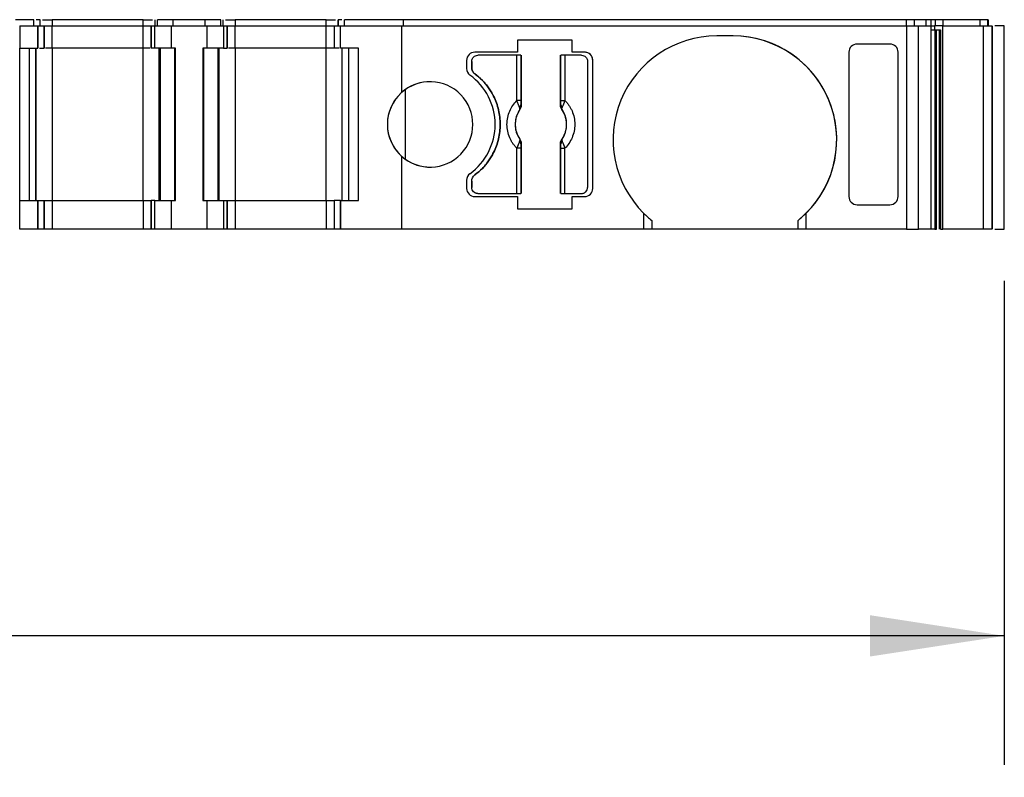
# Model space of a CAD drawing. Header units: millimetres. Extents: x 6 to 273, y 6 to 210.
# Tile 4 of 8: x 106 to 130, y 156 to 174. Entities that reach past the tile are written whole.
import ezdxf

# ---------------------------------------------------------------- set-up
doc = ezdxf.new("R2010")
doc.units = ezdxf.units.MM
doc.linetypes.add('SLD-Solid', pattern=[0])
doc.layers.add('DIMENSIONS', color=140, linetype='SLD-Solid', lineweight=25)
doc.styles.add('SLDTEXTSTYLE0', font='TXT', dxfattribs={"width": 0.7})
doc.dimstyles.new('SLDDIMSTYLE0', dxfattribs={"dimtxt": 2.158008, "dimasz": 3.302, "dimexe": 0, "dimexo": 0.0625, "dimgap": 0.539502, "dimtad": 0, "dimtih": 1, "dimtoh": 1, "dimrnd": 1e-09, "dimzin": 12, "dimdsep": 46, "dimtxsty": 'SLDTEXTSTYLE0', "dimsah": 1, "dimcen": 0.09, "dimadec": 0, "dimazin": 3, "dimtfac": 1, "dimtofl": 0, "dimtmove": 0, "dimatfit": 3, "dimfxl": 0, "dimfrac": 2, "dimtolj": 1, "dimtzin": 12, "dimarcsym": 0})

# ---------------------------------------------------------------- blocks, each defined once
blk = doc.blocks.new('_D_4')
at = {"layer": 'DIMENSIONS'}
for p, q in [((50.302, 167.837), (50.302, 155.928)), ((130.39, 167.837), (130.39, 155.928)), ((50.302, 159.103), (81.236, 159.103)), ((84.16, 159.103), (83.435, 159.103)), ((83.435, 159.103), (83.435, 155.674)), ((90.573, 159.103), (91.297, 159.103)), ((91.297, 159.103), (91.297, 155.674)), ((130.39, 159.103), (93.497, 159.103)), ((83.435, 155.674), (84.16, 155.674)), ((91.297, 155.674), (90.573, 155.674))]:
    blk.add_line(p, q, dxfattribs=at)
for points in [[(50.302, 159.103), (53.604, 158.595), (53.604, 159.611)], [(130.39, 159.103), (127.088, 159.611), (127.088, 158.595)]]:
    blk.add_solid(points, dxfattribs=at)
at = {"layer": 'DIMENSIONS', "char_height": 2.1167, "attachment_point": 1, "style": 'SLDTEXTSTYLE0'}
for s, insert in [('80.1', (84.16, 162.315)), ('3.15', (84.16, 158.402))]:
    blk.add_mtext(s, dxfattribs=dict(at, insert=insert))

msp = doc.modelspace()

# ---------------------------------------------------------------- linework, layer by layer
for p, q in [((106.524, 174.257), (106.08, 174.257)), ((106.18, 174.107), (106.18, 173.557)), ((106.18, 174.107), (106.624, 174.107)), ((106.524, 174.107), (106.524, 174.257)), ((106.524, 174.107), (106.524, 174.257)), ((106.624, 173.557), (106.624, 174.107)), ((106.624, 174.107), (106.624, 173.557)), ((106.624, 174.107), (106.624, 174.107)), ((106.624, 174.107), (106.78, 174.107)), ((106.68, 174.107), (106.68, 174.257)), ((106.68, 174.107), (106.68, 174.257)), ((106.68, 174.107), (106.68, 174.122)), ((106.78, 173.557), (106.78, 174.107)), ((106.78, 174.107), (106.78, 173.557)), ((106.78, 174.107), (106.78, 174.107)), ((106.78, 173.557), (106.78, 174.107)), ((106.78, 174.107), (106.78, 174.107)), ((106.78, 174.107), (106.98, 174.107)), ((106.98, 174.257), (106.98, 174.107)), ((109.213, 174.257), (106.98, 174.257)), ((106.98, 173.557), (106.98, 174.107)), ((106.98, 174.107), (109.213, 174.107)), ((109.213, 174.107), (109.213, 174.257)), ((109.213, 173.557), (109.213, 174.107)), ((109.213, 174.107), (109.413, 174.107)), ((109.413, 174.107), (109.413, 173.557)), ((109.413, 174.107), (109.501, 174.107)), ((109.413, 173.557), (109.413, 174.107)), ((109.413, 174.107), (109.413, 174.107)), ((109.501, 173.557), (109.501, 174.107)), ((109.501, 174.107), (109.913, 174.107)), ((109.513, 174.107), (109.513, 174.257)), ((109.513, 174.107), (109.513, 174.257)), ((109.572, 174.107), (109.572, 174.257)), ((109.954, 174.257), (109.572, 174.257)), ((109.913, 173.557), (109.913, 174.107)), ((109.913, 174.107), (110.78, 174.107)), ((109.954, 174.107), (109.954, 174.257)), ((110.739, 174.257), (109.954, 174.257)), ((110.739, 174.107), (110.739, 174.257)), ((111.122, 174.257), (110.739, 174.257)), ((110.78, 174.107), (110.78, 173.557)), ((110.78, 174.107), (111.192, 174.107)), ((111.122, 174.107), (111.122, 174.257)), ((111.18, 174.107), (111.18, 174.257)), ((111.18, 174.107), (111.18, 174.257)), ((111.192, 174.107), (111.192, 173.557)), ((111.192, 174.107), (111.28, 174.107)), ((111.28, 173.557), (111.28, 174.107)), ((111.28, 174.107), (111.28, 173.557)), ((111.28, 174.107), (111.28, 174.107)), ((111.28, 174.107), (111.48, 174.107)), ((111.48, 174.257), (111.48, 174.107)), ((113.713, 174.257), (111.48, 174.257)), ((111.48, 173.557), (111.48, 174.107)), ((111.48, 174.107), (113.713, 174.107)), ((113.713, 174.107), (113.713, 174.257)), ((113.713, 173.557), (113.713, 174.107)), ((113.713, 174.107), (113.913, 174.107)), ((113.913, 174.107), (113.913, 173.557)), ((113.913, 174.107), (114.069, 174.107)), ((114.013, 174.107), (114.013, 174.257)), ((114.013, 174.257), (114.013, 174.107)), ((114.069, 173.557), (114.069, 174.107)), ((114.069, 174.107), (115.57, 174.107)), ((114.069, 173.557), (114.069, 174.107)), ((114.069, 174.107), (114.069, 174.107)), ((114.169, 174.107), (114.169, 174.257)), ((115.615, 174.257), (114.169, 174.257)), ((114.169, 174.107), (114.169, 174.257)), ((115.57, 174.107), (115.57, 172.465)), ((115.57, 174.107), (127.989, 174.107)), ((115.615, 174.107), (115.615, 174.257)), ((127.989, 174.257), (115.615, 174.257)), ((127.989, 174.107), (127.989, 174.257)), ((127.989, 174.107), (127.989, 169.107)), ((127.989, 174.107), (128.279, 174.107)), ((128.182, 174.107), (128.182, 174.257)), ((128.465, 174.257), (128.182, 174.257)), ((128.279, 169.107), (128.279, 174.107)), ((128.279, 174.107), (128.58, 174.107)), ((128.465, 174.107), (128.465, 174.257)), ((128.58, 174.107), (128.58, 169.107)), ((128.58, 174.107), (128.674, 174.107)), ((128.585, 174.257), (128.585, 174.107)), ((128.674, 174.107), (128.674, 174.007)), ((128.819, 174.107), (128.674, 174.107)), ((128.7, 174.107), (128.7, 174.257)), ((128.845, 174.257), (128.7, 174.257)), ((128.877, 174.107), (128.819, 174.107)), ((128.887, 174.257), (128.845, 174.257)), ((128.877, 169.107), (128.877, 174.107)), ((128.877, 174.107), (129.872, 174.107)), ((128.887, 174.107), (128.887, 174.257)), ((129.794, 174.257), (128.887, 174.257)), ((129.794, 174.107), (129.794, 174.257)), ((129.983, 174.257), (129.794, 174.257)), ((129.872, 174.107), (129.872, 169.107)), ((129.872, 174.107), (130.08, 174.107)), ((129.983, 174.107), (129.983, 174.257)), ((129.99, 174.107), (129.99, 174.257)), ((129.99, 174.107), (129.99, 174.257)), ((129.99, 174.257), (129.99, 174.107)), ((130.08, 174.107), (130.08, 169.107)), ((130.09, 169.107), (130.09, 174.107)), ((130.09, 174.107), (130.09, 169.107)), ((130.39, 169.107), (130.39, 174.107)), ((123.72, 173.857), (123.32, 173.857)), ((128.674, 174.007), (128.819, 174.007)), ((128.683, 174.007), (128.683, 169.107)), ((128.726, 169.107), (128.726, 174.007)), ((128.796, 169.107), (128.796, 174.007)), ((128.819, 174.007), (128.819, 169.107)), ((119.765, 173.757), (118.424, 173.757)), ((118.424, 173.757), (118.424, 173.457)), ((119.765, 173.457), (119.765, 173.757)), ((127.579, 173.657), (126.77, 173.657)), ((106.18, 173.557), (106.18, 173.557)), ((106.18, 169.807), (106.18, 173.557)), ((106.18, 173.557), (106.624, 173.557)), ((106.424, 169.807), (106.424, 173.557)), ((106.424, 169.807), (106.424, 173.557)), ((106.58, 173.557), (106.58, 169.807)), ((106.58, 169.807), (106.58, 173.557)), ((106.624, 173.557), (106.624, 173.557)), ((106.98, 173.557), (106.98, 169.807)), ((109.213, 173.557), (106.98, 173.557)), ((109.213, 169.807), (109.213, 173.557)), ((109.913, 173.557), (109.501, 173.557)), ((109.613, 169.807), (109.613, 173.557)), ((109.613, 173.557), (109.613, 169.807)), ((109.642, 169.807), (109.642, 173.557)), ((110.013, 173.557), (109.913, 173.557)), ((109.996, 169.807), (109.996, 173.557)), ((110.013, 169.807), (110.013, 173.557)), ((110.68, 173.557), (110.68, 169.807)), ((110.78, 173.557), (110.68, 173.557)), ((110.68, 173.557), (110.68, 169.807)), ((110.68, 173.557), (110.68, 173.557)), ((110.697, 173.557), (110.697, 169.807)), ((111.192, 173.557), (110.78, 173.557)), ((111.051, 173.557), (111.051, 169.807)), ((111.08, 173.557), (111.08, 169.807)), ((111.08, 169.807), (111.08, 173.557)), ((111.48, 173.557), (111.48, 169.807)), ((113.713, 173.557), (111.48, 173.557)), ((113.713, 169.807), (113.713, 173.557)), ((114.513, 173.557), (114.069, 173.557)), ((114.069, 173.557), (114.069, 173.557)), ((114.113, 169.807), (114.113, 173.557)), ((114.269, 173.557), (114.269, 169.807)), ((114.269, 173.557), (114.269, 169.807)), ((114.513, 169.807), (114.513, 173.557)), ((118.424, 173.457), (117.37, 173.457)), ((118.403, 173.382), (117.445, 173.382)), ((118.403, 172.269), (118.403, 173.382)), ((118.503, 173.382), (118.503, 172.269)), ((118.513, 173.382), (118.513, 172.159)), ((119.478, 172.159), (119.478, 173.382)), ((119.487, 172.269), (119.487, 173.382)), ((119.587, 173.382), (119.587, 172.269)), ((119.995, 173.382), (119.587, 173.382)), ((120.07, 173.457), (119.765, 173.457)), ((126.57, 173.457), (126.57, 169.908)), ((127.779, 169.908), (127.779, 173.457)), ((127.779, 169.908), (127.779, 173.457)), ((117.17, 173.257), (117.17, 173.057)), ((117.295, 173.232), (117.295, 173.082)), ((117.295, 173.082), (117.295, 173.232)), ((120.145, 173.232), (120.145, 170.132)), ((120.27, 170.107), (120.27, 173.257)), ((120.27, 173.257), (120.27, 173.257)), ((120.27, 170.107), (120.27, 173.257)), ((115.659, 172.536), (115.659, 170.829)), ((118.503, 172.269), (118.403, 172.269)), ((118.513, 172.159), (118.506, 172.161)), ((119.478, 172.159), (119.484, 172.161)), ((119.487, 172.269), (119.587, 172.269)), ((118.475, 172.045), (118.477, 172.045)), ((119.514, 172.045), (119.515, 172.045)), ((118.477, 171.32), (118.475, 171.319)), ((118.513, 171.206), (118.506, 171.204)), ((118.513, 171.206), (118.513, 169.982)), ((119.478, 169.982), (119.478, 171.206)), ((119.484, 171.204), (119.478, 171.206)), ((119.515, 171.319), (119.514, 171.32)), ((118.403, 169.982), (118.403, 171.096)), ((118.503, 171.096), (118.403, 171.096)), ((118.503, 171.096), (118.503, 169.982)), ((119.487, 169.982), (119.487, 171.096)), ((119.487, 171.096), (119.587, 171.096)), ((119.587, 169.982), (119.587, 171.096)), ((115.57, 170.9), (115.57, 169.107)), ((117.17, 170.308), (117.17, 170.107)), ((117.295, 170.282), (117.295, 170.132)), ((117.295, 170.132), (117.295, 170.282)), ((117.445, 169.982), (118.403, 169.982)), ((119.587, 169.982), (119.995, 169.982)), ((120.27, 170.107), (120.27, 170.107)), ((106.18, 169.107), (106.18, 169.807)), ((106.18, 169.807), (106.624, 169.807)), ((106.624, 169.107), (106.624, 169.807)), ((106.624, 169.807), (106.624, 169.107)), ((106.624, 169.807), (106.624, 169.807)), ((106.624, 169.807), (106.78, 169.807)), ((106.78, 169.107), (106.78, 169.807)), ((106.78, 169.807), (106.78, 169.107)), ((106.78, 169.807), (106.78, 169.807)), ((106.78, 169.807), (106.78, 169.107)), ((106.78, 169.807), (106.98, 169.807)), ((106.78, 169.214), (106.78, 169.807)), ((106.98, 169.807), (106.98, 169.107)), ((106.98, 169.807), (109.213, 169.807)), ((109.213, 169.807), (109.213, 169.107)), ((109.213, 169.807), (109.413, 169.807)), ((109.413, 169.807), (109.413, 169.107)), ((109.501, 169.807), (109.413, 169.807)), ((109.413, 169.107), (109.413, 169.807)), ((109.501, 169.107), (109.501, 169.807)), ((109.501, 169.807), (109.913, 169.807)), ((109.913, 169.107), (109.913, 169.807)), ((109.913, 169.807), (110.013, 169.807)), ((110.68, 169.807), (110.78, 169.807)), ((110.68, 169.807), (110.68, 169.807)), ((110.78, 169.807), (110.78, 169.107)), ((110.78, 169.807), (111.192, 169.807)), ((111.192, 169.807), (111.192, 169.107)), ((111.192, 169.807), (111.28, 169.807)), ((111.28, 169.107), (111.28, 169.807)), ((111.28, 169.807), (111.28, 169.107)), ((111.28, 169.807), (111.28, 169.807)), ((111.28, 169.807), (111.48, 169.807)), ((111.48, 169.807), (111.48, 169.107)), ((111.48, 169.807), (113.713, 169.807)), ((113.713, 169.807), (113.713, 169.107)), ((113.713, 169.807), (113.913, 169.807)), ((113.913, 169.807), (113.913, 169.107)), ((114.069, 169.807), (113.913, 169.807)), ((113.913, 169.807), (113.913, 169.107)), ((114.069, 169.807), (114.069, 169.107)), ((114.069, 169.807), (114.513, 169.807)), ((114.069, 169.107), (114.069, 169.807)), ((114.069, 169.807), (114.069, 169.807)), ((117.37, 169.907), (118.424, 169.907)), ((118.424, 169.907), (118.424, 169.607)), ((119.765, 169.607), (119.765, 169.907)), ((119.765, 169.907), (120.07, 169.907)), ((118.424, 169.607), (119.765, 169.607)), ((121.52, 169.501), (121.52, 169.107)), ((125.52, 169.107), (125.52, 169.501)), ((126.77, 169.707), (127.579, 169.707)), ((121.72, 169.322), (121.72, 169.107)), ((125.32, 169.107), (125.32, 169.322)), ((106.624, 169.107), (106.18, 169.107)), ((106.624, 169.107), (106.624, 169.107)), ((106.78, 169.107), (106.624, 169.107)), ((106.78, 169.107), (106.78, 169.107)), ((106.78, 169.107), (106.78, 169.107)), ((106.98, 169.107), (106.78, 169.107)), ((109.213, 169.107), (106.98, 169.107)), ((109.413, 169.107), (109.213, 169.107)), ((109.501, 169.107), (109.413, 169.107)), ((109.413, 169.107), (109.413, 169.107)), ((109.913, 169.107), (109.501, 169.107)), ((110.78, 169.107), (109.913, 169.107)), ((111.192, 169.107), (110.78, 169.107)), ((111.28, 169.107), (111.192, 169.107)), ((111.28, 169.107), (111.28, 169.107)), ((111.48, 169.107), (111.28, 169.107)), ((113.713, 169.107), (111.48, 169.107)), ((113.913, 169.107), (113.713, 169.107)), ((114.069, 169.107), (113.913, 169.107)), ((115.57, 169.107), (114.069, 169.107)), ((114.069, 169.107), (114.069, 169.107)), ((121.52, 169.107), (115.57, 169.107)), ((121.72, 169.107), (121.52, 169.107)), ((125.32, 169.107), (121.72, 169.107)), ((125.52, 169.107), (125.32, 169.107)), ((127.989, 169.107), (125.52, 169.107)), ((127.989, 169.107), (128.279, 169.107)), ((128.58, 169.107), (128.279, 169.107)), ((128.819, 169.107), (128.877, 169.107)), ((129.872, 169.107), (128.877, 169.107)), ((130.08, 169.107), (129.872, 169.107))]:
    msp.add_line(p, q)
for centre, radius, start, end in [((123.32, 171.307), 2.55, 90, 225.0991), ((123.72, 171.307), 2.55, 314.9009, 90), ((123.72, 171.307), 2.55, 308.8623, 90), ((117.37, 173.257), 0.2, 90, 180), ((120.07, 173.257), 0.2, 0, 90), ((117.37, 173.057), 0.2, 180, 233.9681), ((116.37, 171.682), 1.5, 306.0319, 53.9681), ((116.27, 171.682), 1.05, 228.1899, 131.8101), ((116.27, 171.682), 1.05, 90, 125.5977), ((116.27, 171.682), 1.05, 125.5977, 234.4023), ((116.27, 171.682), 1.05, 131.8101, 228.1899), ((118.442, 172.176), 0.066, 289.9615, 346.8945), ((119.548, 172.176), 0.066, 193.1055, 250.0385), ((118.995, 171.682), 0.634, 145.0833, 214.9167), ((118.995, 171.682), 0.634, 325.0833, 34.9167), ((118.442, 171.189), 0.066, 13.1055, 70.0385), ((119.548, 171.189), 0.066, 109.9615, 166.8945), ((116.27, 171.682), 1.05, 234.4023, 270), ((117.37, 170.308), 0.2, 126.0319, 180), ((117.37, 170.107), 0.2, 180, 270), ((120.07, 170.107), 0.2, 270, 0), ((120.07, 170.107), 0.2, 270, 0), ((123.32, 171.307), 2.55, 225.0991, 231.1377), ((123.72, 171.307), 2.55, 308.8623, 314.9009)]:
    msp.add_arc(centre, radius, start, end)
at = {"extrusion": (9.07186e-08, -5.92816e-15, 1)}
msp.add_ellipse((126.77, 173.457), major_axis=(0, -0.201), ratio=0.996195, start_param=3.141593, end_param=4.712389, dxfattribs=at)
at = {"extrusion": (9.07186e-08, 2.91983e-15, 1)}
msp.add_ellipse((127.579, 173.457), major_axis=(0, -0.201), ratio=0.996195, start_param=1.570797, end_param=3.141593, dxfattribs=at)
at = {"extrusion": (9.07186e-08, 5.92816e-15, 1)}
msp.add_ellipse((126.77, 169.908), major_axis=(0, 0.201), ratio=0.996195, start_param=1.570796, end_param=3.141592, dxfattribs=at)
at = {"extrusion": (9.07186e-08, -2.91983e-15, 1)}
msp.add_ellipse((127.579, 169.908), major_axis=(0, 0.201), ratio=0.996195, start_param=3.141592, end_param=4.712389, dxfattribs=at)
for points, knots in [([(106.68, 174.257), (106.678, 174.257), (106.673, 174.257), (106.64, 174.257), (106.606, 174.257), (106.589, 174.257)], [0, 0, 0, 0, 0.338387, 0.676773, 1, 1, 1, 1]), ([(106.744, 174.257), (106.752, 174.257), (106.779, 174.257), (106.864, 174.257), (106.941, 174.257), (106.98, 174.257)], [0, 0, 0, 0, 0.15391, 0.576955, 1, 1, 1, 1]), ([(109.213, 174.257), (109.252, 174.257), (109.329, 174.257), (109.414, 174.257), (109.441, 174.257), (109.449, 174.257)], [0, 0, 0, 0, 0.423046, 0.846092, 1, 1, 1, 1]), ([(111.244, 174.257), (111.252, 174.257), (111.279, 174.257), (111.364, 174.257), (111.441, 174.257), (111.48, 174.257)], [0, 0, 0, 0, 0.153856, 0.576928, 1, 1, 1, 1]), ([(113.713, 174.257), (113.752, 174.257), (113.829, 174.257), (113.914, 174.257), (113.941, 174.257), (113.949, 174.257)], [0, 0, 0, 0, 0.423045, 0.84609, 1, 1, 1, 1]), ([(114.104, 174.257), (114.087, 174.257), (114.053, 174.257), (114.02, 174.257), (114.015, 174.257), (114.013, 174.257)], [0, 0, 0, 0, 0.323181, 0.66159, 1, 1, 1, 1]), ([(128.182, 174.257), (128.171, 174.257), (128.145, 174.257), (128.076, 174.257), (128.033, 174.257), (127.989, 174.257)], [0, 0, 0, 0, 0.5, 0.5, 1, 1, 1, 1]), ([(128.585, 174.257), (128.582, 174.257), (128.576, 174.257), (128.558, 174.257), (128.532, 174.257), (128.493, 174.257), (128.458, 174.257), (128.44, 174.257)], [0, 0, 0, 0, 0.167102, 0.331946, 0.500386, 0.749443, 1, 1, 1, 1]), ([(130.39, 174.107), (130.386, 174.107), (130.377, 174.107), (130.307, 174.107), (130.227, 174.107), (130.171, 174.107), (130.154, 174.107)], [0, 0, 0, 0, 0.290637, 0.581275, 0.871912, 1, 1, 1, 1]), ([(128.58, 174.007), (128.589, 174.007), (128.616, 174.007), (128.651, 174.007), (128.674, 174.007)], [0, 0, 0, 0, 0.328188, 1, 1, 1, 1]), ([(106.67, 173.557), (106.676, 173.557), (106.705, 173.557), (106.741, 173.557), (106.774, 173.557), (106.778, 173.557), (106.78, 173.557)], [0, 0, 0, 0, 0.088871, 0.392581, 0.69629, 1, 1, 1, 1]), ([(106.98, 173.557), (106.954, 173.557), (106.902, 173.557), (106.842, 173.557), (106.82, 173.557), (106.812, 173.557)], [0, 0, 0, 0, 0.383079, 0.766157, 1, 1, 1, 1]), ([(109.381, 173.557), (109.373, 173.557), (109.352, 173.557), (109.291, 173.557), (109.239, 173.557), (109.213, 173.557)], [0, 0, 0, 0, 0.233769, 0.616884, 1, 1, 1, 1]), ([(109.501, 173.557), (109.492, 173.557), (109.474, 173.557), (109.452, 173.557), (109.432, 173.557), (109.416, 173.557), (109.414, 173.557), (109.413, 173.557)], [0, 0, 0, 0, 0.166556, 0.332331, 0.500193, 0.749367, 1, 1, 1, 1]), ([(111.48, 173.557), (111.454, 173.557), (111.402, 173.557), (111.342, 173.557), (111.32, 173.557), (111.312, 173.557)], [0, 0, 0, 0, 0.383114, 0.766229, 1, 1, 1, 1]), ([(113.913, 173.557), (113.912, 173.557), (113.911, 173.557), (113.899, 173.557), (113.881, 173.557), (113.847, 173.557), (113.792, 173.557), (113.739, 173.557), (113.713, 173.557)], [0, 0, 0, 0, 0.1272, 0.249746, 0.3727, 0.501075, 0.749743, 1, 1, 1, 1]), ([(114.033, 173.557), (114.023, 173.557), (113.991, 173.557), (113.952, 173.557), (113.919, 173.557), (113.915, 173.557), (113.913, 173.557)], [0, 0, 0, 0, 0.129252, 0.419501, 0.709751, 1, 1, 1, 1]), ([(117.295, 173.232), (117.295, 173.272), (117.311, 173.311), (117.367, 173.366), (117.406, 173.382), (117.445, 173.382)], [0, 0, 0, 0, 0.5, 0.5, 1, 1, 1, 1]), ([(117.295, 173.232), (117.296, 173.246), (117.298, 173.272), (117.313, 173.308), (117.342, 173.344), (117.386, 173.376), (117.425, 173.38), (117.445, 173.382)], [0, 0, 0, 0, 0.168224, 0.331133, 0.500763, 0.749586, 1, 1, 1, 1]), ([(118.503, 173.382), (118.501, 173.382), (118.489, 173.382), (118.453, 173.382), (118.428, 173.382), (118.403, 173.382)], [0, 0, 0, 0, 0.5, 0.5, 1, 1, 1, 1]), ([(119.587, 173.382), (119.562, 173.382), (119.537, 173.382), (119.501, 173.382), (119.489, 173.382), (119.487, 173.382)], [0, 0, 0, 0, 0.5, 0.5, 1, 1, 1, 1]), ([(119.995, 173.382), (120.034, 173.382), (120.073, 173.366), (120.129, 173.311), (120.145, 173.272), (120.145, 173.232)], [0, 0, 0, 0, 0.5, 0.5, 1, 1, 1, 1]), ([(120.27, 173.257), (120.269, 173.271), (120.268, 173.297), (120.257, 173.334), (120.238, 173.369), (120.204, 173.409), (120.149, 173.449), (120.097, 173.455), (120.07, 173.457)], [0, 0, 0, 0, 0.12725, 0.249812, 0.372751, 0.501086, 0.749808, 1, 1, 1, 1]), ([(117.375, 172.922), (117.363, 172.932), (117.34, 172.953), (117.315, 172.992), (117.298, 173.036), (117.296, 173.067), (117.295, 173.082)], [0, 0, 0, 0, 0.249233, 0.499959, 0.749241, 1, 1, 1, 1]), ([(117.295, 173.082), (117.296, 173.067), (117.298, 173.036), (117.315, 172.992), (117.34, 172.953), (117.363, 172.932), (117.375, 172.922)], [0, 0, 0, 0, 0.249233, 0.499959, 0.749241, 1, 1, 1, 1]), ([(117.375, 170.442), (117.407, 170.467), (117.47, 170.517), (117.557, 170.599), (117.637, 170.688), (117.709, 170.782), (117.775, 170.883), (117.871, 171.058), (117.968, 171.323), (118.008, 171.682), (117.968, 172.042), (117.857, 172.344), (117.714, 172.584), (117.561, 172.77), (117.437, 172.871), (117.375, 172.922)], [0, 0, 0, 0, 0.042112, 0.083729, 0.125101, 0.166484, 0.208132, 0.250294, 0.375098, 0.50009, 0.624895, 0.749887, 0.833557, 0.916248, 1, 1, 1, 1]), ([(117.375, 172.922), (117.407, 172.897), (117.47, 172.848), (117.557, 172.765), (117.637, 172.677), (117.709, 172.583), (117.775, 172.482), (117.871, 172.307), (117.968, 172.042), (118.008, 171.683), (117.968, 171.323), (117.857, 171.02), (117.714, 170.781), (117.561, 170.594), (117.437, 170.493), (117.375, 170.442)], [0, 0, 0, 0, 0.042112, 0.083729, 0.125101, 0.166484, 0.208132, 0.250294, 0.375098, 0.50009, 0.624895, 0.749887, 0.833557, 0.916248, 1, 1, 1, 1]), ([(118.403, 171.096), (118.386, 171.115), (118.35, 171.153), (118.303, 171.215), (118.263, 171.282), (118.215, 171.38), (118.173, 171.513), (118.156, 171.682), (118.173, 171.852), (118.223, 172.009), (118.299, 172.152), (118.369, 172.23), (118.403, 172.269)], [0, 0, 0, 0, 0.06027, 0.120056, 0.179893, 0.240314, 0.370015, 0.500128, 0.629829, 0.759943, 0.879871, 1, 1, 1, 1]), ([(118.464, 172.114), (118.46, 172.123), (118.451, 172.144), (118.435, 172.182), (118.418, 172.225), (118.408, 172.254), (118.403, 172.269)], [0, 0, 0, 0, 0.220475, 0.499075, 0.748119, 1, 1, 1, 1]), ([(118.506, 172.161), (118.506, 172.145), (118.504, 172.103), (118.486, 172.067), (118.475, 172.045)], [0, 0, 0, 0, 0.389276, 1, 1, 1, 1]), ([(118.513, 172.159), (118.512, 172.145), (118.51, 172.118), (118.498, 172.079), (118.484, 172.056), (118.477, 172.045)], [0, 0, 0, 0, 0.335719, 0.664281, 1, 1, 1, 1]), ([(118.503, 172.269), (118.503, 172.249), (118.503, 172.21), (118.505, 172.177), (118.506, 172.161)], [0, 0, 0, 0, 0.521485, 1, 1, 1, 1]), ([(119.514, 172.045), (119.506, 172.056), (119.492, 172.079), (119.48, 172.118), (119.478, 172.145), (119.478, 172.159)], [0, 0, 0, 0, 0.3357194, 0.6642806, 1, 1, 1, 1]), ([(119.484, 172.161), (119.485, 172.171), (119.486, 172.192), (119.487, 172.229), (119.487, 172.255), (119.487, 172.269)], [0, 0, 0, 0, 0.317222, 0.645084, 1, 1, 1, 1]), ([(119.515, 172.045), (119.509, 172.057), (119.497, 172.078), (119.488, 172.111), (119.484, 172.138), (119.484, 172.154), (119.484, 172.161)], [0, 0, 0, 0, 0.332097, 0.61117, 0.833934, 1, 1, 1, 1]), ([(119.587, 172.269), (119.605, 172.25), (119.64, 172.212), (119.687, 172.149), (119.727, 172.083), (119.775, 171.985), (119.817, 171.852), (119.834, 171.683), (119.817, 171.513), (119.767, 171.355), (119.691, 171.212), (119.622, 171.135), (119.587, 171.096)], [0, 0, 0, 0, 0.06027, 0.120056, 0.179893, 0.240314, 0.370015, 0.500128, 0.629829, 0.759943, 0.879871, 1, 1, 1, 1]), ([(118.477, 172.045), (118.462, 172.023), (118.434, 171.98), (118.403, 171.91), (118.38, 171.837), (118.366, 171.76), (118.361, 171.676), (118.368, 171.584), (118.39, 171.489), (118.426, 171.4), (118.46, 171.347), (118.477, 171.32)], [0, 0, 0, 0, 0.101069, 0.200103, 0.298615, 0.398141, 0.500173, 0.626627, 0.756016, 0.877292, 1, 1, 1, 1]), ([(118.475, 172.045), (118.477, 172.051), (118.479, 172.06), (118.477, 172.078), (118.472, 172.096), (118.467, 172.108), (118.464, 172.114)], [0, 0, 0, 0, 0.306881, 0.575882, 0.806979, 1, 1, 1, 1]), ([(119.514, 171.32), (119.528, 171.342), (119.556, 171.385), (119.588, 171.455), (119.611, 171.528), (119.624, 171.604), (119.63, 171.689), (119.623, 171.781), (119.6, 171.875), (119.564, 171.965), (119.531, 172.018), (119.514, 172.045)], [0, 0, 0, 0, 0.101069, 0.200103, 0.298615, 0.398141, 0.500173, 0.626627, 0.756016, 0.877292, 1, 1, 1, 1]), ([(118.475, 171.319), (118.482, 171.308), (118.493, 171.287), (118.502, 171.254), (118.506, 171.227), (118.506, 171.211), (118.506, 171.204)], [0, 0, 0, 0, 0.332097, 0.61117, 0.833934, 1, 1, 1, 1]), ([(118.477, 171.32), (118.484, 171.308), (118.498, 171.286), (118.51, 171.246), (118.512, 171.219), (118.513, 171.206)], [0, 0, 0, 0, 0.3357194, 0.6642806, 1, 1, 1, 1]), ([(118.506, 171.204), (118.505, 171.194), (118.504, 171.173), (118.503, 171.135), (118.503, 171.109), (118.503, 171.096)], [0, 0, 0, 0, 0.317222, 0.645084, 1, 1, 1, 1]), ([(119.478, 171.206), (119.478, 171.219), (119.48, 171.246), (119.492, 171.286), (119.506, 171.308), (119.514, 171.32)], [0, 0, 0, 0, 0.3357194, 0.6642806, 1, 1, 1, 1]), ([(119.484, 171.204), (119.485, 171.22), (119.486, 171.262), (119.504, 171.298), (119.515, 171.319)], [0, 0, 0, 0, 0.389276, 1, 1, 1, 1]), ([(119.487, 171.096), (119.487, 171.116), (119.487, 171.155), (119.485, 171.188), (119.484, 171.204)], [0, 0, 0, 0, 0.521485, 1, 1, 1, 1]), ([(119.515, 171.319), (119.514, 171.314), (119.511, 171.304), (119.513, 171.286), (119.518, 171.269), (119.524, 171.256), (119.526, 171.251)], [0, 0, 0, 0, 0.306881, 0.575882, 0.806979, 1, 1, 1, 1]), ([(117.295, 170.282), (117.296, 170.298), (117.298, 170.329), (117.315, 170.372), (117.34, 170.412), (117.363, 170.432), (117.375, 170.442)], [0, 0, 0, 0, 0.249233, 0.499959, 0.749241, 1, 1, 1, 1]), ([(117.445, 169.982), (117.406, 169.982), (117.367, 169.999), (117.311, 170.054), (117.295, 170.093), (117.295, 170.132)], [0, 0, 0, 0, 0.5, 0.5, 1, 1, 1, 1]), ([(117.445, 169.982), (117.432, 169.983), (117.406, 169.985), (117.369, 170.001), (117.333, 170.029), (117.301, 170.073), (117.297, 170.113), (117.295, 170.132)], [0, 0, 0, 0, 0.168224, 0.331133, 0.500763, 0.749586, 1, 1, 1, 1]), ([(118.403, 169.982), (118.428, 169.982), (118.453, 169.982), (118.489, 169.982), (118.501, 169.982), (118.503, 169.982)], [0, 0, 0, 0, 0.5, 0.5, 1, 1, 1, 1]), ([(119.487, 169.982), (119.489, 169.982), (119.501, 169.982), (119.537, 169.982), (119.562, 169.982), (119.587, 169.982)], [0, 0, 0, 0, 0.5, 0.5, 1, 1, 1, 1]), ([(119.995, 169.982), (120.008, 169.983), (120.034, 169.985), (120.071, 170.001), (120.107, 170.029), (120.139, 170.073), (120.143, 170.113), (120.145, 170.132)], [0, 0, 0, 0, 0.168224, 0.3311335, 0.500763, 0.7495865, 1, 1, 1, 1]), ([(128.683, 169.107), (128.675, 169.107), (128.659, 169.107), (128.621, 169.107), (128.59, 169.107), (128.58, 169.107)], [0, 0, 0, 0, 0.413144, 0.826288, 1, 1, 1, 1]), ([(130.154, 169.107), (130.171, 169.107), (130.227, 169.107), (130.307, 169.107), (130.377, 169.107), (130.386, 169.107), (130.39, 169.107)], [0, 0, 0, 0, 0.128088, 0.418725, 0.709363, 1, 1, 1, 1])]:
    msp.add_open_spline(points, degree=3, knots=knots)
for points in [[(128.7, 174.257), (128.643, 174.257), (128.596, 174.257), (128.585, 174.257)], [(129.99, 174.257), (129.99, 174.257), (129.988, 174.257), (129.983, 174.257)], [(111.192, 173.557), (111.248, 173.557), (111.28, 173.557), (111.28, 173.557)], [(119.526, 172.114), (119.545, 172.156), (119.568, 172.213), (119.587, 172.269)], [(119.515, 172.045), (119.509, 172.061), (119.512, 172.083), (119.526, 172.114)], [(118.464, 171.251), (118.445, 171.209), (118.422, 171.152), (118.403, 171.096)], [(118.475, 171.319), (118.482, 171.304), (118.479, 171.281), (118.464, 171.251)], [(119.587, 171.096), (119.568, 171.152), (119.545, 171.209), (119.526, 171.251)], [(117.295, 170.282), (117.295, 170.344), (117.326, 170.405), (117.375, 170.442)], [(128.683, 169.107), (128.687, 169.107), (128.704, 169.107), (128.726, 169.107)]]:
    msp.add_open_spline(points, degree=3)

# ---------------------------------------------------------------- dimensions: what is measured, and where the dimension line sits
at = {"layer": 'DIMENSIONS'}
dim = msp.add_linear_dim(base=(130.39, 159.103), p1=(50.302, 169.107), p2=(130.39, 169.107), angle=360, dimstyle='SLDDIMSTYLE0', dxfattribs=at)
dim.commit()
dim.dimension.update_dxf_attribs({"geometry": '_D_4', "text_midpoint": (87.366, 159.103), "dimtype": 160})

doc.saveas('drawing.dxf')
